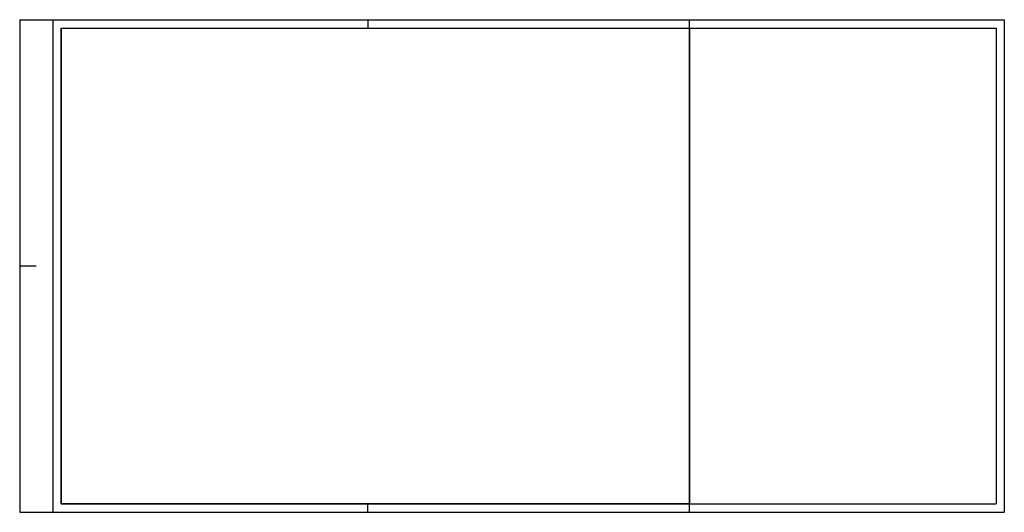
# Model space of a CAD drawing. Header units: metres. Extents: x 0 to 0.594, y 0 to 0.297.
import ezdxf

# ---------------------------------------------------------------- set-up
doc = ezdxf.new("R2010")
doc.units = ezdxf.units.M
doc.header["$MEASUREMENT"] = 0
doc.layers.add('RAM_DIN_A2_A4', color=7, linetype='Continuous', lineweight=25)

msp = doc.modelspace()

# ---------------------------------------------------------------- linework, layer by layer
at = {"layer": 'RAM_DIN_A2_A4'}
for p, q in [((0.404, 0.292), (0.404, 0.297)), ((0, 0.297), (0, 0)), ((0, 0.297), (0.594, 0.297)), ((0.02002, 0.297), (0.02002, 0)), ((0.02503, 0.29199), (0.02503, 0.00501)), ((0.02503, 0.29199), (0.58899, 0.29199)), ((0.21, 0.297), (0.21, 0.29199)), ((0.404, 0.00501), (0.404, 0.292)), ((0.58899, 0.29199), (0.58899, 0.00501)), ((0.594, 0.297), (0.594, 0)), ((0, 0.14868), (0.01001, 0.14868)), ((0, 0), (0.594, 0)), ((0.02503, 0.00501), (0.58899, 0.00501)), ((0.21, 0), (0.21, 0.00501)), ((0.404, 0), (0.404, 0.00501))]:
    msp.add_line(p, q, dxfattribs=at)
at = {"layer": 'RAM_DIN_A2_A4', "flags": 128}
msp.add_lwpolyline([(0.02503, 0.29199), (0.404, 0.29199), (0.404, 0.00501), (0.02503, 0.00501), (0.02503, 0.29199)], close=True, dxfattribs=at)

doc.saveas('drawing.dxf')
